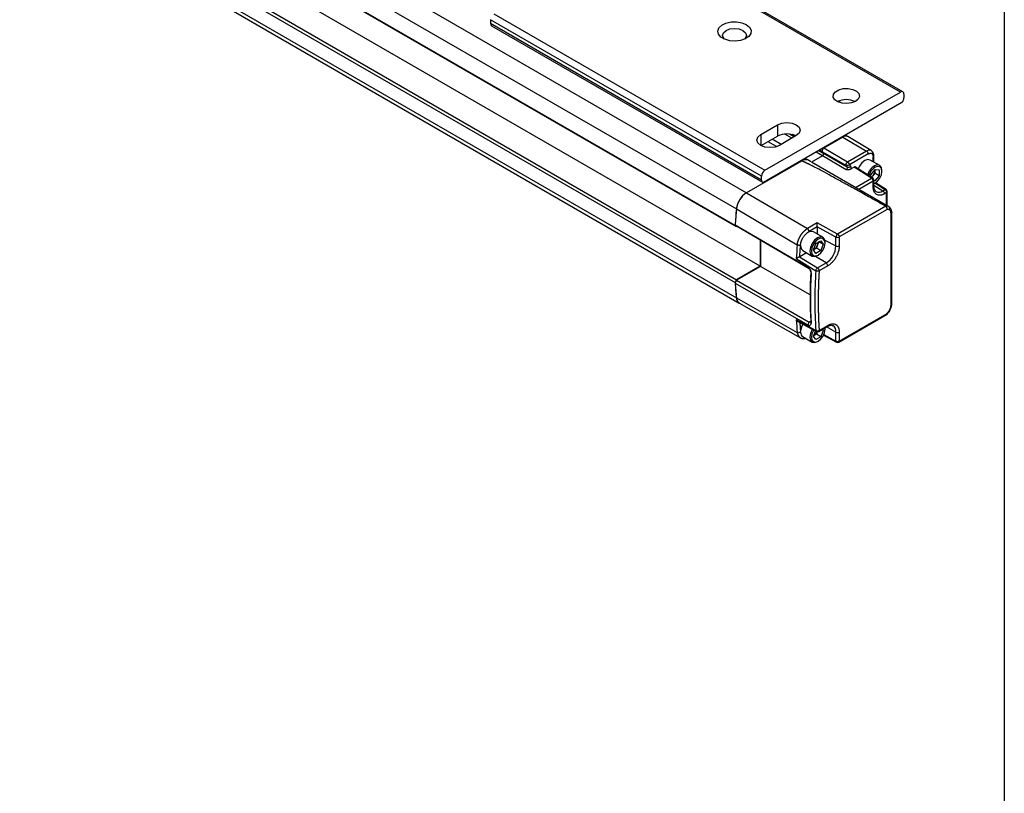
# Model space of a CAD drawing. Header units: millimetres. Extents: x 16 to 683, y 16 to 524.
# Tile 12 of 14: x 609 to 683, y 270 to 328. Entities that reach past the tile are written whole.
import ezdxf

# ---------------------------------------------------------------- set-up
doc = ezdxf.new("R2010")
doc.units = ezdxf.units.MM
doc.header["$LTSCALE"] = 2.5
doc.layers.add('TEXT', color=140, linetype='Continuous', lineweight=25)

msp = doc.modelspace()

# ---------------------------------------------------------------- linework, layer by layer
for p, q in [((390.664, 472.084), (663.405, 314.633)), ((389.911, 470.873), (662.652, 313.423)), ((662.556, 312.184), (389.815, 469.634)), ((662.657, 312.087), (389.916, 469.538)), ((664.416, 309.166), (391.674, 466.616)), ((389.815, 465.388), (662.556, 307.938)), ((389.916, 465.601), (662.657, 308.151)), ((389.911, 464.259), (662.652, 306.809)), ((390.128, 463.865), (662.869, 306.415)), ((674.883, 322.135), (654.68, 333.798)), ((675.062, 322.152), (654.859, 333.815)), ((664.529, 315.866), (644.326, 327.529)), ((644.326, 327.529), (644.326, 327.237)), ((644.579, 327.966), (664.782, 316.303)), ((664.529, 315.574), (644.326, 327.237)), ((644.4, 327.074), (664.603, 315.411)), ((664.782, 316.303), (674.883, 322.135)), ((675.136, 321.989), (675.136, 321.697)), ((674.993, 321.353), (664.672, 315.394)), ((670.338, 321.484), (670.338, 321.357)), ((664.466, 318.964), (665.729, 319.693)), ((665.729, 319.693), (665.729, 318.847)), ((664.466, 318.964), (664.466, 318.162)), ((664.505, 318.141), (665.729, 318.847)), ((665.979, 318.234), (665.323, 318.613)), ((667.118, 318.891), (665.855, 318.162)), ((666.787, 318.7), (666.258, 319.005)), ((666.966, 318.803), (666.622, 319.001)), ((667.034, 318.843), (666.825, 318.964)), ((670.59, 318.781), (669.163, 317.958)), ((670.59, 318.781), (669.163, 317.958)), ((670.59, 318.781), (670.565, 318.796)), ((670.59, 318.781), (672.359, 317.743)), ((670.947, 318.817), (670.774, 318.917)), ((672.707, 317.776), (670.949, 318.816)), ((665.639, 318.068), (665.009, 318.432)), ((669.138, 317.972), (669.163, 317.958)), ((670.932, 316.919), (669.163, 317.958)), ((668.032, 317.049), (667.785, 317.191)), ((669.072, 317.38), (668.263, 316.913)), ((669.072, 317.38), (668.593, 317.657)), ((669.139, 317.549), (668.771, 317.761)), ((669.053, 317.677), (668.84, 317.8)), ((669.139, 317.549), (669.053, 317.677)), ((670.835, 316.673), (669.053, 317.677)), ((669.139, 317.549), (669.053, 317.677)), ((670.841, 316.341), (669.072, 317.38)), ((670.921, 316.544), (669.139, 317.549)), ((672.359, 317.743), (670.932, 316.919)), ((672.484, 317.524), (671.084, 316.716)), ((672.848, 316.948), (672.848, 317.315)), ((672.9, 316.918), (672.9, 317.387)), ((667.497, 316.996), (663.402, 314.632)), ((667.497, 316.996), (667.471, 317.01)), ((668.212, 316.945), (668.032, 317.049)), ((668.243, 316.925), (674.012, 313.595)), ((670.835, 316.673), (670.921, 316.544)), ((671.084, 316.716), (671.157, 316.606)), ((671.436, 316.539), (671.163, 316.382)), ((672.729, 315.725), (671.436, 316.539)), ((672.823, 315.731), (671.522, 316.55)), ((673.334, 316.667), (672.633, 317.072)), ((672.676, 315.972), (672.993, 316.362)), ((672.993, 316.362), (673.307, 316.328)), ((664.529, 315.574), (664.529, 315.866)), ((671.525, 315.03), (672.729, 315.725)), ((672.674, 315.825), (672.676, 315.972)), ((672.816, 315.9), (672.727, 315.791)), ((672.975, 316.095), (672.816, 315.9)), ((672.823, 315.731), (672.821, 315.732)), ((672.977, 316.306), (672.975, 316.095)), ((673.303, 315.905), (672.975, 316.095)), ((672.977, 316.306), (672.976, 316.34)), ((672.977, 316.342), (672.977, 316.306)), ((673.303, 315.905), (672.985, 315.515)), ((673.307, 316.328), (673.303, 315.905)), ((673.501, 316.234), (673.501, 316.299)), ((672.854, 315.507), (671.777, 314.885)), ((672.854, 315.044), (672.854, 315.507)), ((672.906, 315.117), (672.906, 315.58)), ((672.985, 315.515), (672.906, 315.561)), ((672.985, 315.515), (672.906, 315.524)), ((672.906, 315.186), (673.575, 314.774)), ((672.906, 315.119), (672.906, 315.117)), ((672.933, 315.315), (672.989, 315.348)), ((673.723, 314.859), (672.966, 315.335)), ((673.814, 314.867), (673.019, 315.366)), ((663.402, 314.632), (667.945, 311.959)), ((673.575, 314.774), (673.723, 314.859)), ((673.845, 314.643), (673.696, 314.558)), ((673.814, 314.867), (673.812, 314.869)), ((673.845, 313.691), (673.845, 314.643)), ((673.897, 313.661), (673.897, 314.716)), ((662.65, 313.422), (667.191, 310.748)), ((673.784, 313.625), (670.196, 311.553)), ((673.885, 313.392), (670.321, 311.335)), ((674.18, 306.261), (674.18, 313.111)), ((674.233, 306.334), (674.233, 313.184)), ((667.985, 309.07), (662.556, 312.228)), ((662.556, 312.228), (662.657, 312.131)), ((662.657, 312.087), (662.556, 312.184)), ((668.086, 308.974), (662.657, 312.131)), ((668.68, 312.383), (667.945, 311.959)), ((668.684, 312.094), (668.07, 311.741)), ((670.196, 311.553), (668.68, 312.383)), ((670.073, 311.332), (668.684, 312.094)), ((668.684, 312.094), (668.684, 311.552)), ((669.104, 311.31), (668.403, 311.714)), ((670.073, 310.664), (670.073, 311.332)), ((670.321, 311.335), (670.321, 310.666)), ((664.416, 311.109), (664.416, 309.166)), ((664.441, 311.094), (664.441, 309.137)), ((668.395, 310.37), (668.577, 310.84)), ((668.613, 310.511), (668.431, 310.406)), ((668.577, 310.84), (668.942, 311.051)), ((668.704, 310.746), (668.613, 310.511)), ((668.942, 310.321), (668.613, 310.511)), ((668.788, 310.962), (668.704, 310.746)), ((669.124, 310.791), (668.808, 310.973)), ((668.942, 311.051), (669.124, 310.791)), ((669.124, 310.791), (668.942, 310.321)), ((669.249, 311.107), (670.073, 310.664)), ((669.271, 310.876), (669.271, 310.942)), ((667.372, 309.868), (667.362, 309.862)), ((667.362, 309.862), (668.701, 309.03)), ((667.88, 310.161), (667.372, 309.868)), ((667.6, 310.322), (668.301, 309.918)), ((668.577, 310.111), (668.395, 310.37)), ((668.431, 310.406), (668.402, 310.389)), ((668.403, 310.391), (668.431, 310.406)), ((669.345, 309.401), (668.548, 309.893)), ((668.942, 310.321), (668.577, 310.111)), ((668.703, 309.958), (668.759, 309.99)), ((664.416, 309.166), (662.657, 308.151)), ((664.441, 309.137), (662.657, 308.107)), ((668.144, 307.014), (664.441, 309.137)), ((667.11, 309.733), (668.571, 308.825)), ((668.086, 308.974), (667.985, 309.07)), ((668.701, 309.03), (669.345, 309.401)), ((669.466, 309.185), (668.823, 308.814)), ((668.194, 308.746), (668.22, 308.622)), ((662.556, 307.938), (662.657, 308.151)), ((662.657, 308.107), (662.556, 307.894)), ((662.556, 307.894), (667.985, 304.781)), ((662.657, 308.107), (668.086, 304.993)), ((662.65, 306.808), (667.191, 304.228)), ((662.838, 306.43), (667.441, 303.814)), ((670.284, 303.5), (673.9, 305.587)), ((670.321, 303.582), (673.885, 305.639)), ((668.571, 304.362), (667.11, 305.15)), ((667.233, 305.034), (668.613, 304.288)), ((668.086, 304.993), (667.985, 304.781)), ((668.086, 304.993), (668.194, 305.056)), ((668.22, 304.918), (668.194, 305.057)), ((668.786, 304.291), (669.429, 304.662)), ((668.823, 304.373), (669.466, 304.744)), ((670.073, 304.248), (669.369, 304.627)), ((667.579, 303.919), (668.301, 303.502)), ((668.395, 303.955), (668.54, 304.328)), ((668.577, 303.695), (668.395, 303.955)), ((668.431, 303.99), (668.402, 303.973)), ((668.403, 303.975), (668.431, 303.99)), ((668.613, 304.095), (668.431, 303.99)), ((668.942, 303.906), (668.577, 303.695)), ((668.68, 304.268), (668.613, 304.095)), ((668.942, 303.906), (668.613, 304.095)), ((669.124, 304.376), (668.942, 303.906)), ((669.124, 304.376), (669.028, 304.431)), ((669.069, 304.454), (669.124, 304.376)), ((669.148, 304.006), (670.112, 303.497)), ((669.169, 304.057), (670.073, 303.579)), ((669.271, 304.46), (669.262, 304.566)), ((669.271, 304.526), (669.269, 304.57)), ((669.271, 304.46), (669.271, 304.526)), ((670.073, 303.579), (670.073, 304.248)), ((670.321, 304.25), (670.321, 303.582)), ((668.703, 303.542), (668.759, 303.575)), ((670.11, 303.498), (670.112, 303.497))]:
    msp.add_line(p, q)
at = {"flags": 128}
for points in [[(663.393, 327.164), (663.632, 326.971), (663.749, 326.743), (663.732, 326.506), (663.583, 326.285), (663.317, 326.103), (662.963, 325.982), (662.561, 325.933), (662.152, 325.963), (661.783, 326.067), (661.492, 326.235), (661.311, 326.448), (661.26, 326.684), (661.344, 326.916), (661.555, 327.121), (661.869, 327.274), (662.252, 327.36), (662.664, 327.37), (663.058, 327.302), (663.393, 327.164)], [(661.773, 326.071), (661.684, 326.165), (661.616, 326.363), (661.684, 326.56), (661.878, 326.727)], [(661.878, 326.727), (662.167, 326.839), (662.509, 326.878), (662.851, 326.839), (663.14, 326.727), (663.334, 326.56), (663.402, 326.363), (663.334, 326.165), (663.245, 326.071)], [(671.537, 321.442), (671.239, 321.324), (670.888, 321.277), (670.531, 321.306), (670.215, 321.407), (669.985, 321.567), (669.87, 321.765), (669.887, 321.973), (670.032, 322.164), (670.288, 322.311), (670.618, 322.395), (670.978, 322.405), (671.321, 322.338), (671.598, 322.205), (671.774, 322.023), (671.824, 321.817), (671.741, 321.614), (671.537, 321.442)], [(665.729, 319.693), (666.047, 319.816), (666.423, 319.859), (666.799, 319.816), (667.118, 319.693), (667.331, 319.509), (667.405, 319.292), (667.331, 319.075), (667.118, 318.891)], [(665.855, 318.162), (665.536, 318.039), (665.161, 317.996), (664.785, 318.039), (664.466, 318.162), (664.253, 318.346), (664.178, 318.563), (664.253, 318.78), (664.466, 318.964)], [(672.633, 317.072), (672.449, 317.108), (672.232, 317.032), (672.014, 316.856), (671.83, 316.608), (671.738, 316.414)], [(672.906, 315.308), (672.984, 315.345), (673.18, 315.5), (673.347, 315.723), (673.46, 315.978), (673.501, 316.227), (673.464, 316.432), (673.355, 316.562), (673.19, 316.597), (672.995, 316.532)], [(673.501, 316.299), (673.46, 316.52), (673.339, 316.665), (673.156, 316.703), (672.939, 316.631)], [(672.906, 315.301), (672.926, 315.312), (672.933, 315.315)], [(669.271, 310.942), (669.227, 311.168), (669.104, 311.31), (668.92, 311.345), (668.702, 311.27), (668.485, 311.094), (668.301, 310.846), (668.177, 310.562), (668.134, 310.286), (668.177, 310.059), (668.301, 309.918), (668.485, 309.882), (668.702, 309.957), (668.703, 309.958)], [(669.271, 310.876), (669.232, 311.08), (669.121, 311.207), (668.955, 311.239), (668.759, 311.171), (668.564, 311.013), (668.398, 310.79), (668.287, 310.534), (668.248, 310.286), (668.287, 310.082), (668.398, 309.954), (668.564, 309.922), (668.759, 309.99), (668.955, 310.148), (669.121, 310.372), (669.232, 310.628), (669.271, 310.876)], [(667.435, 310.647), (667.499, 310.422), (667.6, 310.322)], [(667.601, 304.836), (667.499, 304.618), (667.435, 304.319)], [(668.313, 304.452), (668.301, 304.43), (668.177, 304.146), (668.134, 303.87), (668.177, 303.644), (668.301, 303.502), (668.485, 303.466), (668.702, 303.542), (668.703, 303.542)], [(668.412, 304.398), (668.398, 304.374), (668.287, 304.118), (668.248, 303.87), (668.287, 303.666), (668.398, 303.539), (668.564, 303.507), (668.759, 303.575), (668.955, 303.733), (669.121, 303.956), (669.232, 304.212), (669.271, 304.46), (669.271, 304.46)]]:
    msp.add_lwpolyline(points, dxfattribs=at)
for centre, radius, start, end in [((644.504, 327.219), 0.179, 174.17954, 234.50828), ((670.843, 320.066), 1.504, 64.21288, 115.78712), ((674.982, 322.014), 0.156, 350.78596, 129.20329), ((674.583, 321.724), 0.554, 317.86025, 357.23055), ((666.426, 317.495), 1.521, 64.82209, 117.26342), ((670.798, 318.499), 0.351, 64.49321, 126.34274), ((670.799, 318.489), 0.359, 65.69288, 125.61758), ((669.278, 317.751), 0.237, 119.01799, 198.00011), ((669.278, 317.751), 0.237, 119.01814, 198.00012), ((667.81, 316.565), 0.533, 65.30813, 126.00233), ((667.81, 316.565), 0.532, 65.26199, 126.04847), ((669.004, 317.505), 0.142, 299.01799, 18.00011), ((669.004, 317.505), 0.142, 299.01799, 18.00011), ((672.561, 317.469), 0.34, 64.29976, 126.36027), ((672.21, 317.512), 0.275, 2.6294, 57.08191), ((672.812, 317.395), 0.0881, 293.72933, 354.93261), ((670.758, 316.491), 0.171, 299.01799, 18.00011), ((670.999, 316.724), 0.196, 246.44176, 323.17506), ((673.607, 315.579), 1.246, 122.45489, 161.23223), ((673.599, 315.584), 1.124, 122.47332, 162.66319), ((665.078, 315.841), 0.549, 122.60548, 177.39452), ((672.327, 316.293), 0.627, 308.1098, 321.17152), ((672.781, 315.646), 0.095, 65.38796, 123.52497), ((672.289, 316.343), 0.689, 319.92259, 356.91645), ((672.728, 315.58), 0.179, 0.08478, 57.80928), ((664.681, 315.547), 0.154, 169.97451, 266.67657), ((672.818, 315.125), 0.0883, 293.82084, 354.85902), ((664.31, 313.231), 1.669, 122.8418, 173.39588), ((673.281, 315.171), 0.494, 243.06509, 306.47084), ((673.421, 314.545), 0.276, 2.6952, 56.14996), ((673.776, 314.786), 0.0905, 66.32758, 125.42209), ((673.719, 314.716), 0.179, 0.13453, 57.86574), ((700.947, 309.837), 38.462, 174.64964, 176.50193), ((700.983, 309.832), 38.501, 174.65031, 176.43277), ((673.844, 313.208), 0.421, 66.5421, 98.23503), ((668.232, 311.22), 0.523, 70.86546, 145.55917), ((670.343, 311.321), 0.27, 149.77738, 177.63091), ((670.343, 311.333), 0.264, 123.83437, 152.0782), ((705.598, 307.202), 38.571, 174.72521, 176.23769), ((668.061, 310.983), 0.685, 302.63797, 339.77289), ((668.157, 310.966), 0.59, 338.06198, 357.23792), ((668.491, 310.736), 1.584, 302.60548, 357.39452), ((670.195, 310.911), 0.276, 243.854, 297.30065), ((668.84, 308.804), 0.265, 121.63272, 148.57732), ((669.191, 309.172), 0.276, 2.6952, 56.14996), ((701.667, 306.901), 33.524, 176.84597, 183.15403), ((702.148, 306.594), 33.651, 176.1973, 183.8027), ((668.843, 308.792), 0.274, 146.61209, 172.99832), ((691.596, 309.837), 29.102, 183.74083, 185.9716), ((691.558, 309.832), 29.067, 183.82256, 185.97243), ((663.139, 306.821), 0.487, 181.34683, 236.33492), ((696.042, 307.202), 29.004, 184.05554, 185.88458), ((669.381, 304.734), 0.086, 304.19658, 7.1156), ((669.589, 304.312), 0.489, 352.50817, 58.3438), ((668.069, 304.558), 0.674, 302.50603, 334.51676), ((668.659, 304.363), 0.088, 180.88807, 239.31405), ((668.697, 304.446), 0.179, 241.63286, 299.87435), ((670.195, 304.496), 0.276, 243.854, 297.30065), ((670.163, 303.571), 0.0905, 174.57587, 233.66017), ((670.195, 303.655), 0.179, 242.13942, 299.8269)]:
    msp.add_arc(centre, radius, start, end)
for points, knots in [([(672.484, 317.524), (672.493, 317.53), (672.512, 317.54), (672.539, 317.552), (672.566, 317.561), (672.592, 317.568), (672.633, 317.575), (672.685, 317.574), (672.743, 317.553), (672.79, 317.514), (672.82, 317.464), (672.837, 317.413), (672.846, 317.366), (672.847, 317.332), (672.848, 317.315)], [0, 0, 0, 0, 0.048274, 0.096154, 0.143915, 0.191834, 0.240185, 0.369997, 0.500048, 0.62986, 0.759911, 0.840101, 0.919702, 1, 1, 1, 1]), ([(672.9, 317.387), (672.897, 317.433), (672.89, 317.541), (672.829, 317.684), (672.743, 317.745), (672.706, 317.772)], [0, 0, 0, 0, 0.292275, 0.691841, 1, 1, 1, 1]), ([(673.784, 313.625), (673.403, 313.839), (672.681, 314.245), (671.652, 314.818), (670.738, 315.324), (669.939, 315.762), (669.255, 316.133), (668.686, 316.436), (668.32, 316.627), (668.121, 316.727), (668.055, 316.76), (667.992, 316.791), (667.933, 316.82), (667.878, 316.847), (667.826, 316.871), (667.779, 316.894), (667.735, 316.914), (667.694, 316.932), (667.658, 316.948), (667.625, 316.961), (667.595, 316.973), (667.57, 316.982), (667.548, 316.989), (667.53, 316.994), (667.516, 316.997), (667.504, 316.998), (667.499, 316.996), (667.497, 316.996)], [0, 0, 0, 0, 0.185409, 0.35176, 0.499053, 0.627291, 0.736478, 0.826619, 0.897725, 0.908568, 0.918796, 0.928409, 0.937408, 0.945793, 0.953564, 0.960722, 0.967268, 0.973202, 0.978526, 0.983242, 0.987352, 0.990859, 0.993771, 0.996098, 0.997862, 0.999114, 1, 1, 1, 1]), ([(670.835, 316.673), (670.828, 316.684), (670.822, 316.701), (670.821, 316.746), (670.826, 316.773), (670.847, 316.828), (670.863, 316.854), (670.898, 316.895), (670.916, 316.91), (670.932, 316.919)], [0, 0, 0, 0, 0.25, 0.25, 0.5, 0.5, 0.75, 0.75, 1, 1, 1, 1]), ([(671.084, 316.716), (671.051, 316.691), (671.007, 316.668), (670.915, 316.65), (670.869, 316.654), (670.835, 316.673)], [0, 0, 0, 0, 0.5, 0.5, 1, 1, 1, 1]), ([(671.163, 316.382), (671.157, 316.378), (671.143, 316.371), (671.12, 316.362), (671.094, 316.354), (671.067, 316.348), (671.037, 316.343), (671.002, 316.339), (670.962, 316.338), (670.907, 316.338), (670.866, 316.34), (670.841, 316.341)], [0, 0, 0, 0, 0.081158, 0.162979, 0.246623, 0.333175, 0.423618, 0.518811, 0.641427, 0.780877, 1, 1, 1, 1]), ([(670.932, 316.919), (670.938, 316.915), (670.947, 316.909), (670.964, 316.896), (670.983, 316.878), (671.005, 316.854), (671.028, 316.823), (671.047, 316.794), (671.063, 316.764), (671.074, 316.738), (671.081, 316.723), (671.084, 316.716)], [0, 0, 0, 0, 0.08117, 0.146698, 0.249385, 0.373762, 0.496586, 0.659271, 0.749835, 0.886231, 1, 1, 1, 1]), ([(671.157, 316.606), (671.159, 316.602), (671.165, 316.593), (671.171, 316.579), (671.176, 316.564), (671.181, 316.541), (671.184, 316.52), (671.184, 316.494), (671.183, 316.472), (671.179, 316.443), (671.173, 316.412), (671.167, 316.392), (671.163, 316.382)], [0, 0, 0, 0, 0.083591, 0.167192, 0.250814, 0.31883, 0.499999, 0.536397, 0.652397, 0.768412, 0.884213, 1, 1, 1, 1]), ([(671.527, 316.546), (671.523, 316.549), (671.512, 316.555), (671.49, 316.557), (671.464, 316.553), (671.446, 316.544), (671.436, 316.539)], [0, 0, 0, 0, 0.196065, 0.454086, 0.722064, 1, 1, 1, 1]), ([(672.854, 315.507), (672.854, 315.513), (672.854, 315.524), (672.851, 315.54), (672.848, 315.555), (672.843, 315.575), (672.833, 315.601), (672.817, 315.632), (672.799, 315.661), (672.777, 315.687), (672.754, 315.709), (672.737, 315.72), (672.729, 315.725)], [0, 0, 0, 0, 0.075861, 0.142864, 0.200963, 0.25022, 0.383173, 0.500144, 0.629964, 0.750071, 0.876395, 1, 1, 1, 1]), ([(672.854, 315.507), (672.868, 315.517), (672.895, 315.538), (672.91, 315.566), (672.906, 315.58), (672.906, 315.58)], [0, 0, 0, 0, 0.4870105, 0.974021, 1, 1, 1, 1]), ([(673.696, 314.558), (673.681, 314.549), (673.651, 314.532), (673.606, 314.51), (673.561, 314.491), (673.516, 314.475), (673.472, 314.463), (673.429, 314.453), (673.347, 314.44), (673.231, 314.442), (673.097, 314.492), (672.987, 314.583), (672.922, 314.691), (672.886, 314.791), (672.868, 314.869), (672.856, 314.953), (672.855, 315.014), (672.854, 315.044)], [0, 0, 0, 0, 0.034551, 0.068856, 0.103014, 0.137126, 0.171292, 0.205615, 0.240191, 0.370059, 0.500029, 0.629896, 0.759866, 0.82015, 0.879907, 0.939677, 1, 1, 1, 1]), ([(673.057, 314.733), (673.023, 314.762), (672.958, 314.816), (672.911, 314.975), (672.907, 315.085), (672.906, 315.117)], [0, 0, 0, 0, 0.446432, 0.83949, 1, 1, 1, 1]), ([(663.402, 314.632), (663.356, 314.605), (663.31, 314.574), (663.22, 314.503), (663.176, 314.463), (663.089, 314.375), (663.048, 314.328), (662.97, 314.228), (662.932, 314.174), (662.864, 314.064), (662.832, 314.007), (662.776, 313.891), (662.751, 313.831), (662.709, 313.712), (662.691, 313.653), (662.664, 313.536), (662.655, 313.478), (662.65, 313.422)], [0, 0, 0, 0, 0.125, 0.125, 0.25, 0.25, 0.375, 0.375, 0.5, 0.5, 0.625, 0.625, 0.75, 0.75, 0.875, 0.875, 1, 1, 1, 1]), ([(673.723, 314.859), (673.755, 314.839), (673.787, 314.805), (673.832, 314.725), (673.845, 314.681), (673.845, 314.643)], [0, 0, 0, 0, 0.5, 0.5, 1, 1, 1, 1]), ([(673.845, 314.643), (673.859, 314.654), (673.887, 314.675), (673.902, 314.703), (673.897, 314.716), (673.897, 314.717)], [0, 0, 0, 0, 0.494833, 0.989665, 1, 1, 1, 1]), ([(673.885, 313.392), (673.886, 313.399), (673.888, 313.411), (673.888, 313.431), (673.887, 313.449), (673.884, 313.471), (673.878, 313.496), (673.863, 313.538), (673.838, 313.579), (673.813, 313.604), (673.797, 313.617), (673.789, 313.622), (673.784, 313.625)], [0, 0, 0, 0, 0.07844, 0.151113, 0.217997, 0.279075, 0.387614, 0.498915, 0.746509, 0.887683, 0.921001, 1, 1, 1, 1]), ([(674.012, 313.595), (674.045, 313.576), (674.069, 313.54), (674.084, 313.455), (674.076, 313.406), (674.054, 313.365)], [0, 0, 0, 0, 0.5, 0.5, 1, 1, 1, 1]), ([(674.091, 313.534), (674.089, 313.537), (674.069, 313.567), (674.038, 313.582), (674.012, 313.595)], [0, 0, 0, 0, 0.131892, 1, 1, 1, 1]), ([(674.233, 313.184), (674.231, 313.219), (674.227, 313.29), (674.197, 313.386), (674.152, 313.473), (674.11, 313.517), (674.089, 313.538)], [0, 0, 0, 0, 0.243937, 0.493714, 0.746534, 1, 1, 1, 1]), ([(674.054, 313.365), (674.044, 313.369), (674.024, 313.377), (673.991, 313.386), (673.957, 313.392), (673.922, 313.394), (673.898, 313.393), (673.885, 313.392)], [0, 0, 0, 0, 0.200819, 0.400408, 0.599586, 0.799177, 1, 1, 1, 1]), ([(674.18, 313.111), (674.18, 313.124), (674.18, 313.148), (674.176, 313.182), (674.169, 313.214), (674.16, 313.244), (674.145, 313.277), (674.124, 313.312), (674.092, 313.344), (674.067, 313.358), (674.054, 313.365)], [0, 0, 0, 0, 0.100716, 0.20037, 0.299677, 0.399356, 0.500121, 0.667119, 0.832633, 1, 1, 1, 1]), ([(674.233, 313.184), (674.233, 313.184), (674.237, 313.171), (674.222, 313.143), (674.194, 313.122), (674.18, 313.111)], [0, 0, 0, 0, 0.004837, 0.502419, 1, 1, 1, 1]), ([(667.191, 310.748), (667.193, 310.766), (667.196, 310.802), (667.205, 310.858), (667.217, 310.913), (667.23, 310.968), (667.246, 311.022), (667.263, 311.076), (667.282, 311.13), (667.303, 311.182), (667.326, 311.233), (667.349, 311.283), (667.374, 311.332), (667.4, 311.379), (667.427, 311.425), (667.454, 311.469), (667.483, 311.512), (667.511, 311.553), (667.541, 311.592), (667.57, 311.629), (667.6, 311.665), (667.63, 311.699), (667.66, 311.731), (667.69, 311.761), (667.72, 311.79), (667.749, 311.817), (667.778, 311.842), (667.807, 311.865), (667.836, 311.887), (667.864, 311.907), (667.891, 311.926), (667.918, 311.943), (667.936, 311.954), (667.945, 311.959)], [0, 0, 0, 0, 0.040667, 0.080788, 0.120346, 0.159337, 0.197765, 0.235632, 0.272942, 0.309692, 0.345882, 0.381511, 0.416578, 0.451085, 0.48503, 0.518413, 0.551236, 0.583497, 0.615197, 0.646335, 0.676911, 0.706926, 0.736378, 0.765267, 0.793593, 0.821357, 0.848561, 0.875205, 0.90129, 0.926815, 0.951778, 0.976174, 1, 1, 1, 1]), ([(668.07, 311.741), (668.07, 311.779), (668.056, 311.824), (668.01, 311.905), (667.977, 311.939), (667.945, 311.959)], [0, 0, 0, 0, 0.5, 0.5, 1, 1, 1, 1]), ([(668.684, 312.094), (668.684, 312.1), (668.684, 312.113), (668.684, 312.134), (668.683, 312.156), (668.683, 312.18), (668.683, 312.206), (668.683, 312.236), (668.683, 312.272), (668.682, 312.31), (668.681, 312.349), (668.681, 312.371), (668.68, 312.383)], [0, 0, 0, 0, 0.0635945, 0.1291275, 0.1973937, 0.2690968, 0.3448449, 0.4251541, 0.547617, 0.6886582, 0.8171662, 1, 1, 1, 1]), ([(667.434, 310.727), (667.435, 310.743), (667.437, 310.774), (667.443, 310.821), (667.451, 310.867), (667.461, 310.912), (667.472, 310.956), (667.485, 310.998), (667.499, 311.039), (667.514, 311.077), (667.536, 311.129), (667.567, 311.195), (667.61, 311.272), (667.659, 311.346), (667.711, 311.416), (667.748, 311.459), (667.767, 311.48)], [0, 0, 0, 0, 0.063554, 0.124981, 0.184283, 0.241457, 0.296505, 0.349427, 0.400222, 0.448891, 0.495432, 0.596345, 0.697259, 0.798172, 0.899086, 1, 1, 1, 1]), ([(667.801, 311.516), (667.813, 311.529), (667.837, 311.556), (667.875, 311.593), (667.913, 311.628), (667.951, 311.66), (667.99, 311.69), (668.03, 311.717), (668.056, 311.733), (668.07, 311.741)], [0, 0, 0, 0, 0.144605, 0.287684, 0.429796, 0.57151, 0.713401, 0.856043, 1, 1, 1, 1]), ([(670.073, 311.332), (670.107, 311.314), (670.152, 311.304), (670.244, 311.305), (670.289, 311.316), (670.321, 311.335)], [0, 0, 0, 0, 0.5, 0.5, 1, 1, 1, 1]), ([(670.196, 311.553), (670.201, 311.549), (670.212, 311.543), (670.227, 311.53), (670.242, 311.516), (670.257, 311.499), (670.271, 311.48), (670.286, 311.457), (670.301, 311.428), (670.312, 311.398), (670.32, 311.365), (670.321, 311.346), (670.321, 311.335)], [0, 0, 0, 0, 0.079325, 0.157759, 0.237432, 0.320179, 0.407442, 0.500234, 0.617142, 0.750126, 0.857342, 1, 1, 1, 1]), ([(667.437, 310.729), (667.422, 310.722), (667.403, 310.717), (667.36, 310.712), (667.336, 310.711), (667.289, 310.715), (667.265, 310.719), (667.223, 310.731), (667.205, 310.739), (667.191, 310.748)], [0, 0, 0, 0, 0.25, 0.25, 0.5, 0.5, 0.75, 0.75, 1, 1, 1, 1]), ([(667.372, 309.868), (667.379, 309.954), (667.391, 310.126), (667.412, 310.386), (667.427, 310.56), (667.435, 310.647)], [0, 0, 0, 0, 0.333338, 0.666664, 1, 1, 1, 1]), ([(670.321, 310.666), (670.321, 310.648), (670.321, 310.612), (670.317, 310.557), (670.311, 310.501), (670.302, 310.444), (670.291, 310.386), (670.278, 310.328), (670.247, 310.213), (670.186, 310.042), (670.075, 309.821), (669.939, 309.614), (669.811, 309.464), (669.705, 309.361), (669.627, 309.294), (669.547, 309.234), (669.493, 309.202), (669.466, 309.185)], [0, 0, 0, 0, 0.034552, 0.068857, 0.103015, 0.137126, 0.171293, 0.205615, 0.240191, 0.370059, 0.500029, 0.629897, 0.759866, 0.82015, 0.879907, 0.939677, 1, 1, 1, 1]), ([(667.362, 309.862), (667.356, 309.859), (667.345, 309.854), (667.327, 309.845), (667.304, 309.833), (667.275, 309.819), (667.229, 309.795), (667.188, 309.774), (667.155, 309.756), (667.133, 309.745), (667.119, 309.737), (667.11, 309.733)], [0, 0, 0, 0, 0.063915, 0.129803, 0.198344, 0.307311, 0.428002, 0.69081, 0.772092, 0.866706, 1, 1, 1, 1]), ([(668.22, 308.622), (668.222, 308.66), (668.218, 308.703), (668.197, 308.791), (668.18, 308.837), (668.136, 308.921), (668.108, 308.96), (668.049, 309.026), (668.017, 309.051), (667.985, 309.07)], [0, 0, 0, 0, 0.25, 0.25, 0.5, 0.5, 0.75, 0.75, 1, 1, 1, 1]), ([(668.823, 308.814), (668.823, 308.851), (668.81, 308.896), (668.765, 308.976), (668.734, 309.01), (668.701, 309.03)], [0, 0, 0, 0, 0.5, 0.5, 1, 1, 1, 1]), ([(668.086, 308.974), (668.102, 308.965), (668.117, 308.952), (668.146, 308.919), (668.159, 308.899), (668.179, 308.855), (668.187, 308.832), (668.195, 308.787), (668.196, 308.765), (668.194, 308.746)], [0, 0, 0, 0, 0.25, 0.25, 0.5, 0.5, 0.75, 0.75, 1, 1, 1, 1]), ([(668.823, 308.814), (668.817, 308.811), (668.805, 308.806), (668.786, 308.8), (668.762, 308.795), (668.733, 308.792), (668.685, 308.791), (668.627, 308.8), (668.588, 308.816), (668.572, 308.825), (668.571, 308.825)], [0, 0, 0, 0, 0.096051, 0.17628, 0.240699, 0.380172, 0.501224, 0.755903, 0.991814, 1, 1, 1, 1]), ([(668.823, 308.814), (668.817, 308.712), (668.804, 308.507), (668.789, 308.202), (668.776, 307.898), (668.765, 307.596), (668.757, 307.296), (668.752, 306.997), (668.749, 306.699), (668.749, 306.403), (668.752, 306.108), (668.757, 305.815), (668.765, 305.524), (668.776, 305.234), (668.789, 304.945), (668.804, 304.658), (668.817, 304.468), (668.823, 304.373)], [0, 0, 0, 0, 0.066772, 0.133499, 0.200188, 0.266846, 0.333479, 0.400094, 0.466699, 0.533301, 0.599906, 0.666521, 0.733154, 0.799812, 0.866501, 0.933228, 1, 1, 1, 1]), ([(662.65, 306.808), (662.669, 306.724), (662.707, 306.557), (662.799, 306.429), (662.868, 306.413), (662.868, 306.413)], [0, 0, 0, 0, 0.499962, 0.999924, 1, 1, 1, 1]), ([(674.054, 305.862), (674.062, 305.875), (674.077, 305.901), (674.098, 305.941), (674.117, 305.981), (674.134, 306.022), (674.151, 306.072), (674.167, 306.132), (674.178, 306.198), (674.18, 306.24), (674.18, 306.261)], [0, 0, 0, 0, 0.100729, 0.20039, 0.299698, 0.399374, 0.50013, 0.667155, 0.832666, 1, 1, 1, 1]), ([(674.077, 305.838), (674.1, 305.877), (674.146, 305.957), (674.194, 306.086), (674.227, 306.214), (674.231, 306.294), (674.233, 306.334)], [0, 0, 0, 0, 0.248174, 0.49752, 0.748117, 1, 1, 1, 1]), ([(674.18, 306.261), (674.194, 306.272), (674.222, 306.293), (674.237, 306.321), (674.233, 306.334), (674.233, 306.334)], [0, 0, 0, 0, 0.498905, 0.997809, 1, 1, 1, 1]), ([(673.865, 305.564), (673.905, 305.608), (673.983, 305.693), (674.048, 305.792), (674.08, 305.841)], [0, 0, 0, 0, 0.515053, 1, 1, 1, 1]), ([(673.885, 305.639), (673.887, 305.63), (673.889, 305.613), (673.884, 305.588), (673.878, 305.57), (673.866, 305.568), (673.866, 305.568)], [0, 0, 0, 0, 0.270717, 0.526318, 0.989903, 1, 1, 1, 1]), ([(673.885, 305.639), (673.898, 305.653), (673.922, 305.68), (673.957, 305.723), (673.991, 305.768), (674.024, 305.814), (674.044, 305.846), (674.054, 305.862)], [0, 0, 0, 0, 0.2008206, 0.4004108, 0.5995892, 0.7991794, 1, 1, 1, 1]), ([(674.054, 305.862), (674.064, 305.855), (674.081, 305.842), (674.078, 305.842), (674.077, 305.842)], [0, 0, 0, 0, 0.572251, 1, 1, 1, 1]), ([(667.11, 305.15), (667.13, 305.123), (667.165, 305.076), (667.213, 305.047), (667.234, 305.035)], [0, 0, 0, 0, 0.573804, 1, 1, 1, 1]), ([(667.378, 304.955), (667.386, 304.86), (667.403, 304.647), (667.423, 304.436), (667.435, 304.319)], [0, 0, 0, 0, 0.4439156, 1, 1, 1, 1]), ([(667.985, 304.781), (668.017, 304.762), (668.049, 304.751), (668.108, 304.743), (668.136, 304.748), (668.18, 304.773), (668.197, 304.795), (668.218, 304.849), (668.222, 304.882), (668.22, 304.918)], [0, 0, 0, 0, 0.25, 0.25, 0.5, 0.5, 0.75, 0.75, 1, 1, 1, 1]), ([(668.194, 305.057), (668.196, 305.039), (668.195, 305.023), (668.187, 304.998), (668.179, 304.988), (668.159, 304.976), (668.146, 304.974), (668.117, 304.978), (668.102, 304.984), (668.086, 304.993)], [0, 0, 0, 0, 0.25, 0.25, 0.5, 0.5, 0.75, 0.75, 1, 1, 1, 1]), ([(669.429, 304.662), (669.467, 304.682), (669.576, 304.739), (669.733, 304.768), (669.808, 304.739), (669.844, 304.725)], [0, 0, 0, 0, 0.21223, 0.618804, 1, 1, 1, 1]), ([(669.466, 304.744), (669.482, 304.753), (669.513, 304.77), (669.559, 304.792), (669.604, 304.811), (669.649, 304.827), (669.694, 304.84), (669.738, 304.85), (669.821, 304.863), (669.939, 304.861), (670.075, 304.811), (670.186, 304.719), (670.252, 304.609), (670.289, 304.507), (670.307, 304.428), (670.319, 304.342), (670.321, 304.281), (670.321, 304.25)], [0, 0, 0, 0, 0.034552, 0.068857, 0.103015, 0.137126, 0.171293, 0.205615, 0.240191, 0.370059, 0.500029, 0.629897, 0.759866, 0.82015, 0.879907, 0.939677, 1, 1, 1, 1]), ([(667.438, 304.241), (667.405, 304.219), (667.359, 304.205), (667.268, 304.2), (667.223, 304.209), (667.191, 304.228)], [0, 0, 0, 0, 0.5, 0.5, 1, 1, 1, 1]), ([(667.191, 304.228), (667.201, 304.169), (667.221, 304.054), (667.301, 303.902), (667.395, 303.855), (667.45, 303.828)], [0, 0, 0, 0, 0.30951, 0.60164, 1, 1, 1, 1]), ([(667.434, 304.239), (667.445, 304.169), (667.462, 304.056), (667.529, 303.952), (667.582, 303.925), (667.604, 303.914)], [0, 0, 0, 0, 0.482782, 0.782248, 1, 1, 1, 1]), ([(668.571, 304.362), (668.577, 304.359), (668.587, 304.353), (668.606, 304.346), (668.63, 304.34), (668.66, 304.335), (668.696, 304.334), (668.733, 304.338), (668.765, 304.346), (668.797, 304.357), (668.814, 304.367), (668.823, 304.373)], [0, 0, 0, 0, 0.079276, 0.158479, 0.24017, 0.364396, 0.500112, 0.620842, 0.760051, 0.862276, 1, 1, 1, 1]), ([(668.823, 304.373), (668.821, 304.356), (668.817, 304.322), (668.8, 304.295), (668.786, 304.292), (668.786, 304.292)], [0, 0, 0, 0, 0.486353, 0.972706, 1, 1, 1, 1]), ([(667.403, 303.835), (667.448, 303.814), (667.538, 303.772), (667.678, 303.76), (667.768, 303.781), (667.803, 303.79)], [0, 0, 0, 0, 0.384864, 0.768155, 1, 1, 1, 1]), ([(670.073, 303.579), (670.079, 303.577), (670.09, 303.571), (670.11, 303.564), (670.134, 303.558), (670.163, 303.553), (670.197, 303.551), (670.232, 303.553), (670.263, 303.559), (670.294, 303.568), (670.312, 303.577), (670.321, 303.582)], [0, 0, 0, 0, 0.082391, 0.165012, 0.250167, 0.37019, 0.50012, 0.617098, 0.750069, 0.857384, 1, 1, 1, 1]), ([(670.284, 303.5), (670.284, 303.5), (670.298, 303.503), (670.315, 303.53), (670.319, 303.565), (670.321, 303.582)], [0, 0, 0, 0, 0.011716, 0.505858, 1, 1, 1, 1])]:
    msp.add_open_spline(points, degree=3, knots=knots)
for points in [[(667.767, 311.48), (667.778, 311.492), (667.789, 311.504), (667.801, 311.516)], [(667.434, 310.727), (667.434, 310.7), (667.435, 310.674), (667.435, 310.647)], [(668.22, 308.622), (668.152, 307.35), (668.152, 306.112), (668.22, 304.918)], [(667.434, 304.239), (667.433, 304.265), (667.433, 304.291), (667.435, 304.319)]]:
    msp.add_open_spline(points, degree=3)
at = {"layer": 'TEXT'}
msp.add_line((682.625, 523.875), (682.625, 15.875), dxfattribs=at)

doc.saveas('drawing.dxf')
